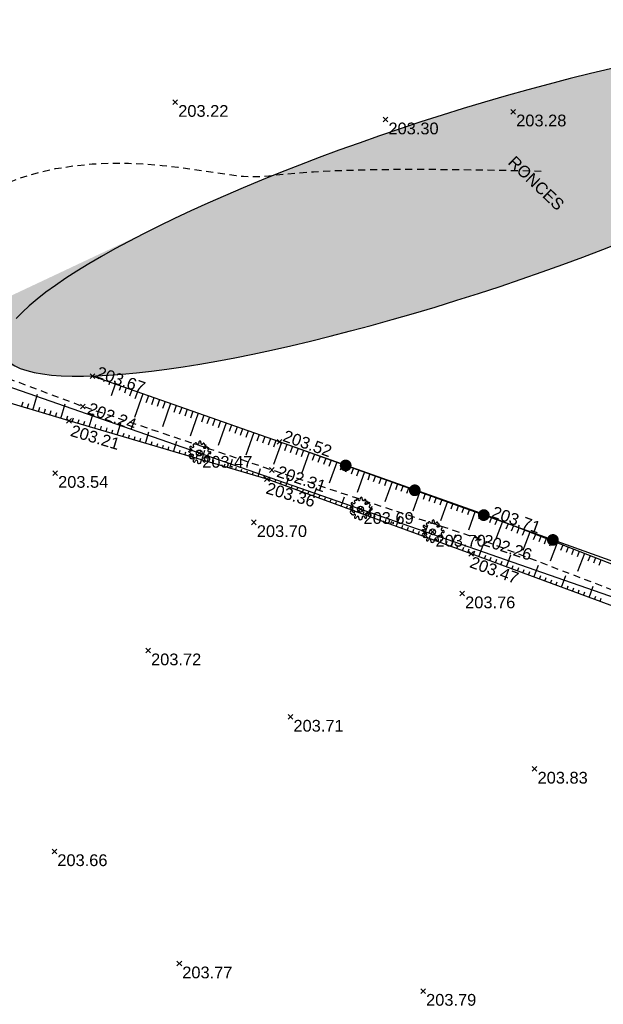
# Model space of a CAD drawing. Extents: x 1616800 to 1632437, y 2248456 to 2251974.
# Tile 251 of 256: x 1618123 to 1618172, y 2251386 to 2251470. Entities that reach past the tile are written whole.
import ezdxf
from ezdxf.enums import TextEntityAlignment as Align

# ---------------------------------------------------------------- set-up
doc = ezdxf.new("R2010")
doc.units = 0
doc.header["$LTSCALE"] = 2
doc.header["$PDMODE"] = 3
doc.header["$PDSIZE"] = 0.2
doc.linetypes.add('CONTINU', pattern=[0])
doc.linetypes.add('FOSSE', pattern=[0.5, 0.3, -0.2])
doc.layers.get('0').update_dxf_attribs({"linetype": 'CONTINUOUS'})
for name, color, linetype in [('X-PTS TOPO-TEXTE TOPOALT', 8, 'CONTINUOUS'), ('X-PTS TOPO-TOPOPOINT', 8, 'CONTINUOUS'), ('Y - FDP TOPO-LIMITES_ 98061', 8, 'CONTINUOUS'), ('Y-FDP TOPO-CN_1_00', 8, 'FOSSE'), ('Y-FDP TOPO-TOP_AXE_FOSSE', 8, 'CONTINUOUS'), ('Y-FDP TOPO-TOP_BARBULE', 8, 'CONTINUOUS'), ('Y-FDP TOPO-TOP_CLOTURE', 8, 'CONTINUOUS'), ('Y-FDP TOPO-TOP_TALUS', 8, 'CONTINUOUS'), ('Y-FDP TOPO-TOP_TEXTE', 8, 'CONTINUOUS'), ('Y-FDP TOPO-TOP_VEGETATION', 8, 'CONTINUOUS'), ('Y-FDP TOPO-TOP_VEGETATION_symb', 8, 'CONTINUOUS')]:
    doc.layers.add(name, color=color, linetype=linetype)
doc.styles.add('Arial 1.5', font='arial.ttf', dxfattribs={"width": 0.99, "height": 0.75})
doc.styles.get("Standard").update_dxf_attribs({"font": 'arial.ttf'})

# ---------------------------------------------------------------- blocks, each defined once
blk = doc.blocks.new('TCPOINT')
at = {"color": 0}
blk.add_point((0, 0), dxfattribs=at)
at = {"layer": 'X-PTS TOPO-TEXTE TOPOALT'}
blk.add_attdef('ALT', text='', height=0.75, dxfattribs=at).set_placement((0.25, -0.25), align=Align.TOP_LEFT)
blk = doc.blocks.new('TCPOINT_2')
at = {"color": 0}
blk.add_point((0, 0), dxfattribs=at)
at = {"layer": 'X-PTS TOPO-TEXTE TOPOALT'}
blk.add_attdef('ALT', (0.25, 0.25), '', height=0.75, dxfattribs=at)
blk = doc.blocks.new('TCPOINT_C')
at = {"color": 0}
blk.add_point((0, 0), dxfattribs=at)
at = {"layer": 'X-PTS TOPO-TEXTE TOPOALT'}
blk.add_attdef('ALT', text='', height=0.75, dxfattribs=at).set_placement((0.5, 0.09), align=Align.MIDDLE_LEFT)
blk = doc.blocks.new('Arbre composé')
for centre, major_axis, start_param, end_param in [((-0.29, 0.794), (0.0543, 0.0543), 6.27112, 9.712496), ((-0.128, 0.856), (0.0756, 0.0756), 2.437811, 4.160139), ((-0.128, 0.856), (-0.0756, 0.0756), 2.589343, 4.311671), ((0.053, 0.929), (-0.0621, 0.0621), -0.814049, 1.170078), ((0.053, 0.929), (0.0621, 0.0621), 5.055805, 7.039932), ((0.229, 0.846), (-0.0756, 0.0756), 0.343416, 2.065744), ((0.366, 0.751), (0.0611, 0.0611), 5.442007, 7.443818), ((-0.819, 0.097), (0.0621, 0.0621), 0.372067, 2.356194), ((-0.924, -0.062), (-0.114, 0.114), 4.443451, 5.394658), ((-0.72, 0.469), (-0.0621, 0.0621), 0.261799, 2.245927), ((-0.72, 0.469), (-0.0621, 0.0621), 4.560857, 6.544985), ((-0.741, 0.276), (-0.0756, 0.0756), 1.942863, 3.665191), ((-0.504, 0.247), (-0.256, 0.256), 1.472466, 2.237887), ((-0.741, 0.276), (0.0756, 0.0756), 5.235988, 6.958316), ((-0.563, 0.585), (-0.0756, 0.0756), 1.419265, 3.141593), ((-0.447, 0.666), (-0.0621, 0.0621), -0.261799, 1.722328), ((-0.5, 0.551), (-0.031, 0.031), 2.648002, 5.490599), ((-0.44, 0.401), (-0.243, 0.243), -1.12231, -0.636034), ((0, 0), (0.177, 0.177), 5.497787, 11.780972), ((0.229, 0.846), (0.0756, 0.0756), 3.63654, 5.358868), ((0.419, 0.476), (-0.0439, 0.0439), -1.123056, 1.960793), ((0.455, 0.647), (0.162, 0.162), 3.648866, 4.555851), ((0.479, 0.624), (-0.0687, 0.0687), 1.943234, 4.662706), ((0.509, 0.73), (0.0414, 0.0414), 2.084224, 4.724816), ((0.66, 0.41), (0.0621, 0.0621), 6.021386, 8.005513), ((0.83, 0.205), (-0.0756, 0.0756), -0.67513, 1.047198), ((0.83, 0.205), (0.0756, 0.0756), 2.617994, 4.340322), ((0.721, 0.35), (-0.0738, 0.0738), 3.545603, 5.353199), ((0.908, 0.027), (0.0621, 0.0621), 5.497787, 7.481914), ((0.908, 0.027), (-0.0621, 0.0621), 1.942863, 3.926991), ((-0.761, -0.25), (-0.0867, 0.0867), 3.947739, 8.650944), ((-0.729, -0.409), (-0.0339, 0.0339), -0.091877, 2.941892), ((-0.625, -0.407), (-0.0621, 0.0621), 1.280346, 3.264473), ((-0.574, -0.193), (0.0595, 0.0595), 3.060826, 6.736019), ((-0.512, -0.463), (0.031, 0.031), 5.760943, 8.603541), ((-0.437, -0.685), (0.0621, 0.0621), 1.390613, 3.374741), ((-0.547, -0.525), (0.0756, 0.0756), 4.532206, 6.254534), ((-0.437, -0.685), (0.0621, 0.0621), 3.374741, 5.358868), ((-0.244, -0.712), (0.0756, 0.0756), 0.494947, 2.217275), ((-0.244, -0.712), (-0.0756, 0.0756), 3.485009, 5.207336), ((-0.068, -0.795), (0.0621, 0.0621), 1.914212, 3.89834), ((0.056, -0.777), (-0.0621, 0.0621), 2.356194, 4.340322), ((0.234, -0.699), (-0.0756, 0.0756), -0.523599, 1.198729), ((0.234, -0.699), (0.0756, 0.0756), 5.608055, 7.330383), ((0.428, -0.677), (-0.0621, 0.0621), 0.895666, 2.879793), ((0.543, -0.52), (-0.0756, 0.0756), 0, 1.722328), ((0.547, -0.454), (-0.0565, 0.0565), -1.34685, 0.669035), ((0.428, -0.677), (-0.0621, 0.0621), 2.879793, 4.863921), ((0.66, -0.334), (-0.0621, 0.0621), 1.419265, 3.403392), ((0.83, -0.152), (0.0756, 0.0756), 2.094395, 3.816723), ((0.83, -0.152), (-0.0756, 0.0756), -1.198729, 0.523599), ((0.739, -0.292), (0.0611, 0.0611), 3.899862, 5.901673), ((-0.018, -0.801), (0.069, 0.069), 3.361879, 4.78249)]:
    blk.add_ellipse(centre, major_axis=major_axis, ratio=1, start_param=start_param, end_param=end_param)
blk = doc.blocks.new('GeoRond')
at = {"const_width": 0.499}
blk.add_lwpolyline([(-0.2505, 0, 1), (0.2505, 0, 1)], format="xyb", close=True, dxfattribs=at)

msp = doc.modelspace()

# ---------------------------------------------------------------- hatches: boundary and pattern name
at = {"layer": 'Y-FDP TOPO-TOP_VEGETATION'}
h = msp.add_hatch(dxfattribs=at)
h.set_pattern_fill('HAIE', color=256, scale=2)
h.set_pattern_definition([(109.29004622, (1.40212, 0.00743), (-12.000000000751, 34.0000000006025), [0.120678, -42.2585622]), (161.565051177, (0.8664, 1.825), (-2, 3e-12), [0.12626, -6.1982953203]), (106.927513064, (0.7466, 1.865), (-7.9999999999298, 26.0000000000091), [0.13692, -47.9463411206]), (111.250505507, (0.87204, 0), (-3.9999999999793, 10.000000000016), [0.17299, -38.4534258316]), (28.4429286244, (0.6042, 1.1642), (21.999999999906, 11.9999999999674), [0.15552, -54.4338562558]), (83.659808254, (0.587, 1.0104), (-6e-13, 2), [0.15476, -17.9560102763]), (28.072486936, (1.6701, 1.9105), (26.0000000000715, 14.0000000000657), [0.096834, -33.903166]), (69.44395478, (1.7556, 0.09288), (2.000000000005, 6.000000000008), [0.0974, -16.9906074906]), (122.905242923, (1.784, 0.18408), (-4.0000000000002, 5.9999999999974), [0.1153, -40.3816134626]), (135, (1.8809, 0.3607), (-2, 2e-16), [0.072554, -2.7558731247]), (156.250505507, (1.9892, 1.5972), (-31.9999999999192, 14.0000000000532), [0.15574, -54.470261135]), (45, (1.767, 1.58), (2e-16, 2), [0.112844, -2.7155831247]), (48.3664606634, (1.784, 1.2952), (14.000000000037, 16.000000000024), [0.06856, -24.0146291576]), (34.695153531, (1.7954, 0.942), (19.999999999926, 13.9999999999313), [0.0901, -31.5326766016]), (128.290163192, (1.1, 1.9276), (-7.9999999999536, 10.000000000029), [0.09224, -48.3226337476]), (72.255328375, (1.3052, 0.8222), (14.000000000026, 43.9999999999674), [0.14956, -52.3480589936]), (115.346175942, (1.3508, 0.9646), (-2.000000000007, 4.0000000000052), [0.11984, -41.9277520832]), (115.016893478, (1.6076, 0.5318), (-1.9999999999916, 4.0000000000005), [0.17592, -32.9299707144]), (41.185925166, (1.5618, 0.4918), (2.000000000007, 2.000000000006), [0.06054, -21.1997516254]), (63.434948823, (1.4877, 0.2809), (8e-13, 2), [0.038226, -4.433909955]), (131.185925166, (0.9746, 0.355), (-2.000000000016, 1.999999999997), [0.12114, -21.1391516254]), (159.44395478, (1.08862, 0.56006), (-5.999999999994, 2.000000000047), [0.097404, -16.9906034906]), (19.7988763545, (0.7466, 0.7652), (21.9999999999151, 7.9999999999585), [0.06678, -53.0745410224]), (116.565051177, (1.0089, 1.147), (-2, 2), [0.038226, -4.433909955]), (45, (1.2425, 1.318), (2e-16, 2), [0.04837, -2.7800571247]), (56.309932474, (1.4819, 1.1584), (2, 4), [0.041158, -7.1699445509]), (131.185925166, (1.2882, 1.6656), (-2.000000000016, 1.999999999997), [0.06062, -21.1996716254]), (0, (0.7, 1.5), (0, 2), [0.1, -1.9]), (146.309932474, (0.10246, 0.2126), (-4, 2), [0.12314, -7.0879625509]), (143.130102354, (0.2222, 0.91336), (-5.99999999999, 4.000000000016), [0.142448, -9.857552]), (36.3843518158, (0, 0.91912), (7.999999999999, 5.9999999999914), [0.134434, -47.0672608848]), (136.73570459, (0.10819, 1.33496), (-32.0000000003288, 29.9999999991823), [0.133152, -46.55731812]), (25.7099537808, (0.188, 1.7966), (3.9999999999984, 1.9999999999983), [0.18352, -59.749776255]), (127.405356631, (0.3418, 0.315), (-19.9999999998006, 26.0000000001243), [0.122, -42.679869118]), (45, (0.359, 0.0188), (2e-16, 2), [0.056422, -2.7720051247]), (153.434948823, (0.4274, 0.7823), (-2, -3e-12), [0.05087, -4.421265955]), (167.471192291, (0.4958, 0.2808), (-10.000000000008, 1.999999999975), [0.15776, -18.2813289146]), (45, (0.4, 1.3), (2e-16, 2), [0.141422, -2.6870051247])])
edge = h.paths.add_edge_path()
edge.add_ellipse((1618159.5862, 2251454.2393), major_axis=(38.3137, 12.4221), ratio=0.191154, start_angle=182.12104, end_angle=521.736958)
edge.add_ellipse((1618115.7684, 2251444.7467), major_axis=(-7.2155, 1.7482), ratio=0.4376258, start_angle=208.833357, end_angle=344.946025)
edge.add_ellipse((1618103.9114, 2251444.0976), major_axis=(6.0508, -1.8637), ratio=0.9100604, start_angle=51.596666, end_angle=374.756614)
edge.add_ellipse((1618115.7684, 2251444.7467), major_axis=(-7.2155, 1.7482), ratio=0.4376258, start_angle=45.862941, end_angle=146.793904)

# ---------------------------------------------------------------- linework, layer by layer
at = {"layer": 'Y - FDP TOPO-LIMITES_ 98061', "flags": 128}
msp.add_lwpolyline([(1618000.033, 2251119.6372), (1618010.804, 2251118.9442), (1618115.6175, 2251197.6704), (1618016.3138, 2251311.8142), (1617999.4777, 2251326.37), (1617969.9379, 2251352.0601), (1617934.7754, 2251382.3083), (1618000.3795, 2251451.6653), (1618016.0396, 2251467.7735), (1618112.1715, 2251442.2887), (1618276.1045, 2251385.219), (1618332.7249, 2251346.7882), (1618346.2552, 2251357.2778), (1618351.6069, 2251354.908), (1618148.3489, 2251202.3141), (1618189.5386, 2251153.7374), (1618188.0254, 2251152.4292), (1618159.8898, 2251128.1121), (1618124.8252, 2251097.8039), (1618067.4989, 2251048.255), (1618052.0285, 2251063.7931), (1618022.5176, 2251095.4882), (1618000.033, 2251119.6372)], dxfattribs=at)
at = {"layer": 'Y-FDP TOPO-CN_1_00', "linetype": 'FOSSE', "flags": 128}
msp.add_lwpolyline([(1618112.2723, 2251441.0899), (1618112.2688, 2251442.1195), (1618112.2849, 2251442.9267), (1618112.3283, 2251443.5688), (1618112.4067, 2251444.1028), (1618112.5278, 2251444.5859), (1618112.6992, 2251445.0752), (1618112.9287, 2251445.6278), (1618113.2239, 2251446.3009), (1618113.5925, 2251447.1353), (1618114.0417, 2251448.1074), (1618114.5788, 2251449.1774), (1618115.2109, 2251450.3053), (1618115.9453, 2251451.4512), (1618116.7892, 2251452.5755), (1618117.7497, 2251453.6381), (1618118.8342, 2251454.5992), (1618120.0451, 2251455.4269), (1618121.3668, 2251456.1215), (1618122.7786, 2251456.6912), (1618124.2602, 2251457.1443), (1618125.7911, 2251457.4889), (1618127.3509, 2251457.7333), (1618128.919, 2251457.8858), (1618130.4752, 2251457.9545), (1618131.9997, 2251457.9487), (1618133.4763, 2251457.8817), (1618134.8897, 2251457.7679), (1618136.2245, 2251457.6214), (1618137.4652, 2251457.4568), (1618138.5965, 2251457.2881), (1618139.6031, 2251457.1299), (1618140.4694, 2251456.9964), (1618141.1899, 2251456.8989), (1618141.7973, 2251456.8372), (1618142.3343, 2251456.8079), (1618142.8433, 2251456.8077), (1618143.3668, 2251456.8335), (1618143.9475, 2251456.8818), (1618144.6277, 2251456.9494), (1618145.4501, 2251457.0331), (1618146.4668, 2251457.1284), (1618147.7681, 2251457.2261), (1618149.4539, 2251457.3159), (1618151.6243, 2251457.3876), (1618154.3791, 2251457.4308), (1618157.8184, 2251457.4352), (1618162.042, 2251457.3905), (1618167.1499, 2251457.2863)], dxfattribs=at)
at = {"layer": 'Y-FDP TOPO-TOP_AXE_FOSSE', "linetype": 'FOSSE', "elevation": 201.34, "flags": 128}
msp.add_lwpolyline([(1618345.7226, 2251360.38), (1618329.8716, 2251365.804), (1618308.3316, 2251373.672), (1618293.6566, 2251378.527), (1618271.5336, 2251386.423), (1618253.2956, 2251392.776), (1618224.4006, 2251402.704), (1618207.2536, 2251409.293), (1618192.0736, 2251414.605), (1618177.4756, 2251419.986), (1618161.7616, 2251426.006), (1618144.2136, 2251431.839), (1618128.1146, 2251437.244), (1618112.9256, 2251442.926), (1618093.5746, 2251422.765), (1618085.0156, 2251409.649), (1618074.4826, 2251391.46), (1618063.0196, 2251371.133), (1618065.5016, 2251357.631), (1618069.7156, 2251347.677), (1618080.0226, 2251330.014), (1618085.9466, 2251321.616), (1618104.5726, 2251321.799), (1618118.5166, 2251324.229), (1618136.5086, 2251326.473), (1618156.2926, 2251328.253), (1618175.5956, 2251330.035), (1618211.7116, 2251334.041), (1618214.1936, 2251333.192), (1618222.8506, 2251322.127), (1618231.1446, 2251309.73), (1618244.5446, 2251290.968), (1618252.1488, 2251280.321)], dxfattribs=at)
at = {"layer": 'Y-FDP TOPO-TOP_BARBULE'}
for p, q in [((1618128.9892, 2251439.8131), (1618128.987, 2251439.807)), ((1618129.461, 2251439.6478), (1618129.4331, 2251439.5681)), ((1618129.9329, 2251439.4825), (1618129.8792, 2251439.3292)), ((1618130.4048, 2251439.3171), (1618130.3253, 2251439.0903)), ((1618130.8766, 2251439.1518), (1618130.5257, 2251438.1503)), ((1618131.3485, 2251438.9865), (1618131.2175, 2251438.6125)), ((1618131.8204, 2251438.8211), (1618131.6636, 2251438.3736)), ((1618123.8675, 2251436.9375), (1618124.2745, 2251438.3015)), ((1618132.2923, 2251438.6558), (1618132.1097, 2251438.1347)), ((1618133.236, 2251438.3252), (1618132.5336, 2251436.3205)), ((1618132.7641, 2251438.4905), (1618132.5558, 2251437.8958)), ((1618133.7079, 2251438.1598), (1618133.4977, 2251437.5599)), ((1618134.1798, 2251437.9945), (1618133.9701, 2251437.3961)), ((1618122.9092, 2251437.2235), (1618123.036, 2251437.6483)), ((1618123.3884, 2251437.0805), (1618123.5128, 2251437.4975)), ((1618124.3466, 2251436.7945), (1618124.4664, 2251437.1959)), ((1618124.8257, 2251436.6516), (1618124.9432, 2251437.0451)), ((1618126.2631, 2251436.2227), (1618126.6312, 2251437.4561)), ((1618134.6516, 2251437.8292), (1618134.4425, 2251437.2322)), ((1618135.5954, 2251437.4985), (1618134.9017, 2251435.5186)), ((1618135.1235, 2251437.6638), (1618134.9149, 2251437.0684)), ((1618136.0673, 2251437.3332), (1618135.8597, 2251436.7407)), ((1618136.5391, 2251437.1678), (1618136.3321, 2251436.5768)), ((1618137.011, 2251437.0025), (1618136.8045, 2251436.413)), ((1618125.3048, 2251436.5086), (1618125.4199, 2251436.8943)), ((1618125.784, 2251436.3656), (1618125.8967, 2251436.7435)), ((1618126.7422, 2251436.0797), (1618126.8503, 2251436.4419)), ((1618127.2216, 2251435.9377), (1618127.3261, 2251436.2923)), ((1618128.6605, 2251435.5139), (1618128.9922, 2251436.64)), ((1618137.9548, 2251436.6718), (1618137.2697, 2251434.7166)), ((1618137.4829, 2251436.8372), (1618137.2768, 2251436.2491)), ((1618138.4266, 2251436.5065), (1618138.2216, 2251435.9214)), ((1618138.8985, 2251436.3412), (1618138.694, 2251435.7576)), ((1618139.3704, 2251436.1758), (1618139.1664, 2251435.5937)), ((1618127.7013, 2251435.7964), (1618127.8033, 2251436.1429)), ((1618128.1809, 2251435.6552), (1618128.2817, 2251435.9973)), ((1618129.1401, 2251435.3726), (1618129.2384, 2251435.7061)), ((1618129.6198, 2251435.2313), (1618129.7167, 2251435.5605)), ((1618130.0994, 2251435.0901), (1618130.1951, 2251435.415)), ((1618131.0586, 2251434.8075), (1618131.3692, 2251435.8617)), ((1618140.3141, 2251435.8452), (1618139.6377, 2251433.9147)), ((1618139.8423, 2251436.0105), (1618139.6388, 2251435.4299)), ((1618140.786, 2251435.6798), (1618140.5836, 2251435.1022)), ((1618141.2579, 2251435.5145), (1618141.056, 2251434.9383)), ((1618141.7298, 2251435.3492), (1618141.5284, 2251434.7745)), ((1618130.579, 2251434.9488), (1618130.6734, 2251435.2694)), ((1618131.5383, 2251434.6663), (1618131.6302, 2251434.9782)), ((1618132.0179, 2251434.525), (1618132.1085, 2251434.8326)), ((1618132.4975, 2251434.3837), (1618132.5869, 2251434.687)), ((1618132.9772, 2251434.2424), (1618133.0652, 2251434.5414)), ((1618133.4568, 2251434.1012), (1618133.7461, 2251435.0835)), ((1618142.2016, 2251435.1838), (1618142.0008, 2251434.6106)), ((1618142.6735, 2251435.0185), (1618142.0058, 2251433.1127)), ((1618143.1454, 2251434.8532), (1618142.9456, 2251434.2829)), ((1618143.6172, 2251434.6878), (1618143.418, 2251434.1191)), ((1618144.0891, 2251434.5225), (1618143.8904, 2251433.9552)), ((1618133.9364, 2251433.9599), (1618134.0219, 2251434.2503)), ((1618134.416, 2251433.8186), (1618134.5003, 2251434.1047)), ((1618134.8957, 2251433.6774), (1618134.9787, 2251433.9591)), ((1618135.3753, 2251433.5361), (1618135.457, 2251433.8135)), ((1618135.8549, 2251433.3948), (1618136.1231, 2251434.3052)), ((1618144.561, 2251434.3572), (1618144.3628, 2251433.7914)), ((1618145.0326, 2251434.1911), (1618144.3651, 2251432.3136)), ((1618145.5037, 2251434.0236), (1618145.3043, 2251433.4627)), ((1618145.9748, 2251433.8561), (1618145.7762, 2251433.2975)), ((1618146.4459, 2251433.6886), (1618146.2482, 2251433.1324)), ((1618136.3345, 2251433.2535), (1618136.4137, 2251433.5223)), ((1618136.8142, 2251433.1123), (1618136.8921, 2251433.3768)), ((1618137.2938, 2251432.971), (1618137.3704, 2251433.2312)), ((1618137.7734, 2251432.8297), (1618137.8488, 2251433.0856)), ((1618138.2531, 2251432.6885), (1618138.5, 2251433.5269)), ((1618146.9171, 2251433.5211), (1618146.7201, 2251432.9672)), ((1618147.3882, 2251433.3536), (1618146.7345, 2251431.515)), ((1618147.8593, 2251433.1862), (1618147.664, 2251432.6369)), ((1618148.3304, 2251433.0187), (1618148.136, 2251432.4718)), ((1618148.8015, 2251432.8512), (1618148.6079, 2251432.3066)), ((1618138.7327, 2251432.5472), (1618138.8055, 2251432.7944)), ((1618139.2123, 2251432.4059), (1618139.2839, 2251432.6488)), ((1618139.6919, 2251432.2647), (1618139.7622, 2251432.5032)), ((1618140.1716, 2251432.1234), (1618140.2406, 2251432.3577)), ((1618140.6512, 2251431.9821), (1618140.877, 2251432.7486)), ((1618141.1308, 2251431.8408), (1618141.1973, 2251432.0665)), ((1618149.2726, 2251432.6837), (1618149.0798, 2251432.1414)), ((1618149.7437, 2251432.5162), (1618149.1039, 2251430.7165)), ((1618150.2148, 2251432.3487), (1618150.0237, 2251431.8111)), ((1618150.686, 2251432.1812), (1618150.4957, 2251431.646)), ((1618151.1571, 2251432.0137), (1618150.9676, 2251431.4808)), ((1618141.6105, 2251431.6996), (1618141.6756, 2251431.9209)), ((1618142.0901, 2251431.5583), (1618142.154, 2251431.7753)), ((1618142.5697, 2251431.417), (1618142.6324, 2251431.6297)), ((1618143.0493, 2251431.2758), (1618143.2539, 2251431.9704)), ((1618143.529, 2251431.1345), (1618143.5891, 2251431.3386)), ((1618144.0043, 2251430.9803), (1618144.077, 2251431.1789)), ((1618145.413, 2251430.4648), (1618145.6676, 2251431.1606)), ((1618151.6282, 2251431.8462), (1618151.4396, 2251431.3157)), ((1618152.0993, 2251431.6787), (1618151.4733, 2251429.918)), ((1618152.5704, 2251431.5112), (1618152.3834, 2251430.9854)), ((1618153.0415, 2251431.3437), (1618152.8554, 2251430.8202)), ((1618153.5126, 2251431.1762), (1618153.3273, 2251430.655)), ((1618144.4739, 2251430.8085), (1618144.5478, 2251431.0105)), ((1618144.9434, 2251430.6366), (1618145.0186, 2251430.842)), ((1618145.8825, 2251430.293), (1618145.9601, 2251430.5051)), ((1618146.3521, 2251430.1212), (1618146.4309, 2251430.3366)), ((1618147.7607, 2251429.6057), (1618148.0359, 2251430.3576)), ((1618153.9837, 2251431.0087), (1618153.7993, 2251430.4899)), ((1618154.4548, 2251430.8412), (1618153.8427, 2251429.1195)), ((1618154.926, 2251430.6738), (1618154.7432, 2251430.1596)), ((1618155.3971, 2251430.5063), (1618155.2151, 2251429.9944)), ((1618155.8682, 2251430.3388), (1618155.687, 2251429.8293)), ((1618146.8216, 2251429.9493), (1618146.9017, 2251430.1682)), ((1618147.2912, 2251429.7775), (1618147.3725, 2251429.9997)), ((1618148.2303, 2251429.4339), (1618148.314, 2251429.6628)), ((1618148.6998, 2251429.262), (1618148.7848, 2251429.4943)), ((1618150.1085, 2251428.7466), (1618150.4042, 2251429.5546)), ((1618156.3393, 2251430.1713), (1618156.159, 2251429.6641)), ((1618156.8104, 2251430.0038), (1618156.2121, 2251428.3211)), ((1618157.2815, 2251429.8363), (1618157.1029, 2251429.3338)), ((1618157.7526, 2251429.6688), (1618157.5748, 2251429.1687)), ((1618158.2237, 2251429.5013), (1618158.0468, 2251429.0035)), ((1618149.1694, 2251429.0902), (1618149.2556, 2251429.3259)), ((1618149.6389, 2251428.9184), (1618149.7264, 2251429.1574)), ((1618150.578, 2251428.5747), (1618150.668, 2251428.8205)), ((1618151.0476, 2251428.4029), (1618151.1387, 2251428.6521)), ((1618152.4562, 2251427.8874), (1618152.7725, 2251428.7517)), ((1618158.6948, 2251429.3338), (1618158.5187, 2251428.8383)), ((1618159.166, 2251429.1663), (1618158.5816, 2251427.5226)), ((1618159.6371, 2251428.9988), (1618159.4626, 2251428.508)), ((1618160.1082, 2251428.8313), (1618159.9345, 2251428.3429)), ((1618160.5793, 2251428.6638), (1618160.4065, 2251428.1777)), ((1618151.5171, 2251428.2311), (1618151.6095, 2251428.4836)), ((1618151.9867, 2251428.0593), (1618152.0803, 2251428.3152)), ((1618152.9258, 2251427.7156), (1618153.0219, 2251427.9782)), ((1618153.3953, 2251427.5438), (1618153.4926, 2251427.8098)), ((1618154.8039, 2251427.0283), (1618155.1408, 2251427.9487)), ((1618161.0504, 2251428.4963), (1618160.8784, 2251428.0126)), ((1618161.5215, 2251428.3288), (1618160.951, 2251426.7241)), ((1618161.9926, 2251428.1614), (1618161.8223, 2251427.6823)), ((1618162.4637, 2251427.9939), (1618162.2942, 2251427.5171)), ((1618162.9296, 2251427.8123), (1618162.7459, 2251427.3418)), ((1618153.8648, 2251427.372), (1618153.9634, 2251427.6413)), ((1618154.3344, 2251427.2001), (1618154.4342, 2251427.4729)), ((1618155.2735, 2251426.8565), (1618155.3758, 2251427.136)), ((1618155.743, 2251426.6847), (1618155.8466, 2251426.9675)), ((1618157.1517, 2251426.1692), (1618157.509, 2251427.1457)), ((1618163.3954, 2251427.6304), (1618163.2119, 2251427.1606)), ((1618163.8611, 2251427.4486), (1618163.2505, 2251425.885)), ((1618164.3269, 2251427.2667), (1618164.144, 2251426.7983)), ((1618164.7926, 2251427.0848), (1618164.61, 2251426.6172)), ((1618156.2126, 2251426.5128), (1618156.3173, 2251426.7991)), ((1618156.6821, 2251426.341), (1618156.7881, 2251426.6306)), ((1618157.6212, 2251425.9974), (1618157.7297, 2251426.2937)), ((1618158.0908, 2251425.8255), (1618158.2005, 2251426.1252)), ((1618159.4994, 2251425.3101), (1618159.8773, 2251426.3428)), ((1618165.2584, 2251426.903), (1618165.076, 2251426.436)), ((1618165.7241, 2251426.7211), (1618165.5421, 2251426.2549)), ((1618166.1899, 2251426.5392), (1618165.584, 2251424.9876)), ((1618166.6556, 2251426.3573), (1618166.4741, 2251425.8926)), ((1618167.1214, 2251426.1755), (1618166.9401, 2251425.7114)), ((1618158.5603, 2251425.6537), (1618158.6712, 2251425.9568)), ((1618159.0299, 2251425.4819), (1618159.142, 2251425.7883)), ((1618159.969, 2251425.1382), (1618160.0836, 2251425.4514)), ((1618160.4385, 2251424.9664), (1618160.5544, 2251425.283)), ((1618161.8465, 2251424.449), (1618162.241, 2251425.5175)), ((1618167.5871, 2251425.9936), (1618167.4062, 2251425.5303)), ((1618168.0529, 2251425.8117), (1618167.8722, 2251425.3491)), ((1618168.5186, 2251425.6299), (1618167.9174, 2251424.0902)), ((1618168.9844, 2251425.448), (1618168.8043, 2251424.9868)), ((1618160.9081, 2251424.7946), (1618161.0252, 2251425.1145)), ((1618161.3774, 2251424.6222), (1618161.4963, 2251424.9441)), ((1618162.3155, 2251424.2759), (1618162.4334, 2251424.595)), ((1618164.1917, 2251423.5831), (1618164.5778, 2251424.6287)), ((1618169.4501, 2251425.2661), (1618169.2703, 2251424.8057)), ((1618169.9158, 2251425.0842), (1618169.7363, 2251424.6245)), ((1618170.3816, 2251424.9024), (1618170.2024, 2251424.4433)), ((1618170.8473, 2251424.7205), (1618170.2508, 2251423.1928)), ((1618171.3131, 2251424.5386), (1618171.1344, 2251424.081)), ((1618162.7846, 2251424.1027), (1618162.9019, 2251424.4205)), ((1618163.2536, 2251423.9295), (1618163.3705, 2251424.2459)), ((1618163.7227, 2251423.7563), (1618163.839, 2251424.0713)), ((1618164.6608, 2251423.4099), (1618164.7761, 2251423.7222)), ((1618166.537, 2251422.7172), (1618166.9146, 2251423.74)), ((1618171.7788, 2251424.3567), (1618171.6004, 2251423.8999)), ((1618172.2446, 2251424.1749), (1618172.0665, 2251423.7187)), ((1618165.1298, 2251423.2367), (1618165.2446, 2251423.5477)), ((1618165.5989, 2251423.0635), (1618165.7132, 2251423.3731)), ((1618166.0679, 2251422.8903), (1618166.1817, 2251423.1986)), ((1618167.006, 2251422.544), (1618167.1188, 2251422.8495)), ((1618168.8822, 2251421.8512), (1618169.2515, 2251422.8513)), ((1618167.4751, 2251422.3708), (1618167.5873, 2251422.6749)), ((1618167.9441, 2251422.1976), (1618168.0559, 2251422.5003)), ((1618168.4132, 2251422.0244), (1618168.5244, 2251422.3258)), ((1618169.3512, 2251421.678), (1618169.4615, 2251421.9767)), ((1618171.2274, 2251420.9853), (1618171.5883, 2251421.9625)), ((1618169.8203, 2251421.5048), (1618169.9301, 2251421.8021)), ((1618170.2893, 2251421.3316), (1618170.3986, 2251421.6276)), ((1618170.7584, 2251421.1585), (1618170.8671, 2251421.453)), ((1618171.6965, 2251420.8121), (1618171.8042, 2251421.1039)), ((1618172.1655, 2251420.6389), (1618172.2728, 2251420.9293))]:
    msp.add_line(p, q, dxfattribs=at)
at = {"layer": 'Y-FDP TOPO-TOP_CLOTURE', "elevation": 201.34, "flags": 128}
msp.add_lwpolyline([(1618346.8186, 2251365.049), (1618346.2266, 2251363.285), (1618330.8826, 2251368.314), (1618309.8436, 2251375.752), (1618272.0146, 2251389.095), (1618193.1756, 2251416.863), (1618177.4526, 2251422.541), (1618144.8726, 2251434.248)], dxfattribs=at)
at = {"layer": 'Y-FDP TOPO-TOP_TALUS', "elevation": 201.34, "flags": 128}
msp.add_lwpolyline([(1618271.3066, 2251385.398), (1618252.8246, 2251391.8), (1618224.0426, 2251401.804), (1618207.0136, 2251408.085), (1618191.6636, 2251413.533), (1618176.7206, 2251418.957), (1618161.1966, 2251424.689), (1618143.8056, 2251431.053), (1618126.9456, 2251436.019), (1618112.0496, 2251440.464), (1618095.4116, 2251421.4), (1618087.1936, 2251408.681), (1618076.7416, 2251390.755), (1618065.1236, 2251370.841)], dxfattribs=at)
at = {"layer": 'Y-FDP TOPO-TOP_TALUS', "linetype": 'CONTINU', "elevation": 201.34, "flags": 128}
msp.add_lwpolyline([(1618347.6226, 2251364.848), (1618346.5336, 2251361.694), (1618330.5626, 2251367.397), (1618309.4586, 2251374.815), (1618294.3476, 2251380.258), (1618271.9236, 2251388.566), (1618253.9286, 2251394.875), (1618207.8956, 2251410.881), (1618192.9386, 2251416.111), (1618177.4556, 2251422.14), (1618162.4746, 2251427.99), (1618144.8726, 2251434.248), (1618128.9496, 2251439.827)], dxfattribs=at)
at = {"layer": 'Y-FDP TOPO-TOP_VEGETATION'}
msp.add_ellipse((1618159.5862, 2251454.2393), major_axis=(38.3137, 12.4221), ratio=0.191154, start_param=3.1786118, end_param=9.1060277, dxfattribs=at)

# ---------------------------------------------------------------- block references
at = {"layer": 'X-PTS TOPO-TOPOPOINT'}
ref = msp.add_blockref('TCPOINT', (1618135.9966, 2251463.151, 203.22), dxfattribs=at)
ref.add_attrib('ALT', '203.22', dxfattribs={"layer": 'X-PTS TOPO-TEXTE TOPOALT', "height": 1, "rotation": 0}).set_placement((1618136.2466, 2251462.901, 203.22), align=Align.TOP_LEFT)
ref = msp.add_blockref('TCPOINT', (1618164.7766, 2251462.338, 203.28), dxfattribs=at)
ref.add_attrib('ALT', '203.28', dxfattribs={"layer": 'X-PTS TOPO-TEXTE TOPOALT', "height": 1, "rotation": 0}).set_placement((1618165.0266, 2251462.088, 203.28), align=Align.TOP_LEFT)
ref = msp.add_blockref('TCPOINT', (1618153.8966, 2251461.66, 203.3), dxfattribs=at)
ref.add_attrib('ALT', '203.30', dxfattribs={"layer": 'X-PTS TOPO-TEXTE TOPOALT', "height": 1, "rotation": 0}).set_placement((1618154.1466, 2251461.41, 203.3), align=Align.TOP_LEFT)
ref = msp.add_blockref('TCPOINT', (1618128.9496, 2251439.827, 203.67), dxfattribs=dict(at, rotation=340.6908823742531))
ref.add_attrib('ALT', '203.67', dxfattribs={"layer": 'X-PTS TOPO-TEXTE TOPOALT', "height": 1, "rotation": 340.690882}).set_placement((1618129.5162, 2251440.6881, 203.67), align=Align.TOP_LEFT)
ref = msp.add_blockref('TCPOINT_C', (1618128.1146, 2251437.244, 202.24), dxfattribs=dict(at, rotation=339.4898549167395))
ref.add_attrib('ALT', '202.24', dxfattribs={"layer": 'X-PTS TOPO-TEXTE TOPOALT', "height": 1, "rotation": 339.489855}).set_placement((1618128.6144, 2251437.1531, 202.24), align=Align.MIDDLE_LEFT)
ref = msp.add_blockref('TCPOINT_2', (1618126.9456, 2251436.019, 203.21), dxfattribs=dict(at, rotation=343.3847779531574))
ref.add_attrib('ALT', '203.21', (1618126.9916, 2251434.752, 203.21), dxfattribs={"layer": 'X-PTS TOPO-TEXTE TOPOALT', "height": 1, "rotation": 343.384778})
ref = msp.add_blockref('TCPOINT', (1618144.8726, 2251434.248, 203.52), dxfattribs=dict(at, rotation=340.6908825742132))
ref.add_attrib('ALT', '203.52', dxfattribs={"layer": 'X-PTS TOPO-TEXTE TOPOALT', "height": 1, "rotation": 340.690883}).set_placement((1618145.4013, 2251435.2711, 203.52), align=Align.TOP_LEFT)
ref = msp.add_blockref('TCPOINT', (1618138.0386, 2251433.283, 203.47), dxfattribs=at)
ref.add_attrib('ALT', '203.47', dxfattribs={"layer": 'X-PTS TOPO-TEXTE TOPOALT', "height": 1, "rotation": 0}).set_placement((1618138.2886, 2251433.033, 203.47), align=Align.TOP_LEFT)
ref = msp.add_blockref('TCPOINT_C', (1618144.2136, 2251431.839, 202.31), dxfattribs=dict(at, rotation=341.4412887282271))
ref.add_attrib('ALT', '202.31', dxfattribs={"layer": 'X-PTS TOPO-TEXTE TOPOALT', "height": 1, "rotation": 341.441288}).set_placement((1618144.7162, 2251431.7652, 202.31), align=Align.MIDDLE_LEFT)
ref = msp.add_blockref('TCPOINT', (1618125.7656, 2251431.575, 203.54), dxfattribs=at)
ref.add_attrib('ALT', '203.54', dxfattribs={"layer": 'X-PTS TOPO-TEXTE TOPOALT', "height": 1, "rotation": 360}).set_placement((1618126.0156, 2251431.325, 203.54), align=Align.TOP_LEFT)
ref = msp.add_blockref('TCPOINT_2', (1618143.8056, 2251431.053, 203.36), dxfattribs=dict(at, rotation=343.5880161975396))
ref.add_attrib('ALT', '203.36', (1618143.6368, 2251429.8601, 203.36), dxfattribs={"layer": 'X-PTS TOPO-TEXTE TOPOALT', "height": 1, "rotation": 343.588016})
ref = msp.add_blockref('TCPOINT', (1618151.7746, 2251428.503, 203.69), dxfattribs=at)
ref.add_attrib('ALT', '203.69', dxfattribs={"layer": 'X-PTS TOPO-TEXTE TOPOALT', "height": 1, "rotation": 0}).set_placement((1618152.0246, 2251428.253, 203.69), align=Align.TOP_LEFT)
ref = msp.add_blockref('TCPOINT', (1618162.4746, 2251427.99, 203.71), dxfattribs=dict(at, rotation=340.4282868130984))
ref.add_attrib('ALT', '203.71', dxfattribs={"layer": 'X-PTS TOPO-TEXTE TOPOALT', "height": 1, "rotation": 340.428287}).set_placement((1618163.1844, 2251428.7925, 203.71), align=Align.TOP_LEFT)
ref = msp.add_blockref('TCPOINT', (1618142.6886, 2251427.384, 203.7), dxfattribs=at)
ref.add_attrib('ALT', '203.70', dxfattribs={"layer": 'X-PTS TOPO-TEXTE TOPOALT', "height": 1, "rotation": 0}).set_placement((1618142.9386, 2251427.134, 203.7), align=Align.TOP_LEFT)
ref = msp.add_blockref('TCPOINT', (1618157.9056, 2251426.569, 203.7), dxfattribs=at)
ref.add_attrib('ALT', '203.70', dxfattribs={"layer": 'X-PTS TOPO-TEXTE TOPOALT', "height": 1}).set_placement((1618158.1556, 2251426.319, 203.7), align=Align.TOP_LEFT)
ref = msp.add_blockref('TCPOINT_C', (1618161.7616, 2251426.006, 202.26), dxfattribs=dict(at, rotation=341.6130614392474))
ref.add_attrib('ALT', '202.26', dxfattribs={"layer": 'X-PTS TOPO-TEXTE TOPOALT', "height": 1, "rotation": 341.613061}).set_placement((1618162.2645, 2251425.9337, 202.26), align=Align.MIDDLE_LEFT)
ref = msp.add_blockref('TCPOINT_2', (1618161.1966, 2251424.689, 203.47), dxfattribs=dict(at, rotation=339.9005872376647))
ref.add_attrib('ALT', '203.47', (1618160.9831, 2251423.5819, 203.47), dxfattribs={"layer": 'X-PTS TOPO-TEXTE TOPOALT', "height": 1, "rotation": 339.900588})
ref = msp.add_blockref('TCPOINT', (1618160.4266, 2251421.318, 203.76), dxfattribs=at)
ref.add_attrib('ALT', '203.76', dxfattribs={"layer": 'X-PTS TOPO-TEXTE TOPOALT', "height": 1}).set_placement((1618160.6766, 2251421.068, 203.76), align=Align.TOP_LEFT)
ref = msp.add_blockref('TCPOINT', (1618133.6816, 2251416.465, 203.72), dxfattribs=at)
ref.add_attrib('ALT', '203.72', dxfattribs={"layer": 'X-PTS TOPO-TEXTE TOPOALT', "height": 1, "rotation": 360}).set_placement((1618133.9316, 2251416.215, 203.72), align=Align.TOP_LEFT)
ref = msp.add_blockref('TCPOINT', (1618145.8056, 2251410.817, 203.71), dxfattribs=at)
ref.add_attrib('ALT', '203.71', dxfattribs={"layer": 'X-PTS TOPO-TEXTE TOPOALT', "height": 1, "rotation": 0}).set_placement((1618146.0556, 2251410.567, 203.71), align=Align.TOP_LEFT)
ref = msp.add_blockref('TCPOINT', (1618166.5946, 2251406.396, 203.83), dxfattribs=at)
ref.add_attrib('ALT', '203.83', dxfattribs={"layer": 'X-PTS TOPO-TEXTE TOPOALT', "height": 1, "rotation": 360}).set_placement((1618166.8446, 2251406.146, 203.83), align=Align.TOP_LEFT)
ref = msp.add_blockref('TCPOINT', (1618125.6986, 2251399.374, 203.66), dxfattribs=at)
ref.add_attrib('ALT', '203.66', dxfattribs={"layer": 'X-PTS TOPO-TEXTE TOPOALT', "height": 1, "rotation": 0}).set_placement((1618125.9486, 2251399.124, 203.66), align=Align.TOP_LEFT)
ref = msp.add_blockref('TCPOINT', (1618136.3386, 2251389.818, 203.77), dxfattribs=at)
ref.add_attrib('ALT', '203.77', dxfattribs={"layer": 'X-PTS TOPO-TEXTE TOPOALT', "height": 1, "rotation": 360}).set_placement((1618136.5886, 2251389.568, 203.77), align=Align.TOP_LEFT)
ref = msp.add_blockref('TCPOINT', (1618157.1016, 2251387.487, 203.79), dxfattribs=at)
ref.add_attrib('ALT', '203.79', dxfattribs={"layer": 'X-PTS TOPO-TEXTE TOPOALT', "height": 1, "rotation": 360}).set_placement((1618157.3516, 2251387.237, 203.79), align=Align.TOP_LEFT)
at = {"layer": 'Y-FDP TOPO-TOP_CLOTURE', "rotation": 160.2350701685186}
for p in [(1618150.5037, 2251432.2246), (1618156.3855, 2251430.1111), (1618162.2673, 2251427.9975), (1618168.1491, 2251425.884)]:
    msp.add_blockref('GeoRond', p, dxfattribs=at)
at = {"layer": 'Y-FDP TOPO-TOP_VEGETATION_symb'}
for p in [(1618138.0386, 2251433.283, 201.34), (1618151.7746, 2251428.503, 201.34), (1618157.9056, 2251426.569, 201.34)]:
    msp.add_blockref('Arbre composé', p, dxfattribs=at)

# ---------------------------------------------------------------- texts
at = {"layer": 'Y-FDP TOPO-TOP_TEXTE', "style": 'Arial 1.5', "width": 0.99}
msp.add_text('RONCES', height=1, rotation=316.174927, dxfattribs=at).set_placement((1618166.7366, 2251456.2575), align=Align.MIDDLE)

doc.saveas('drawing.dxf')
